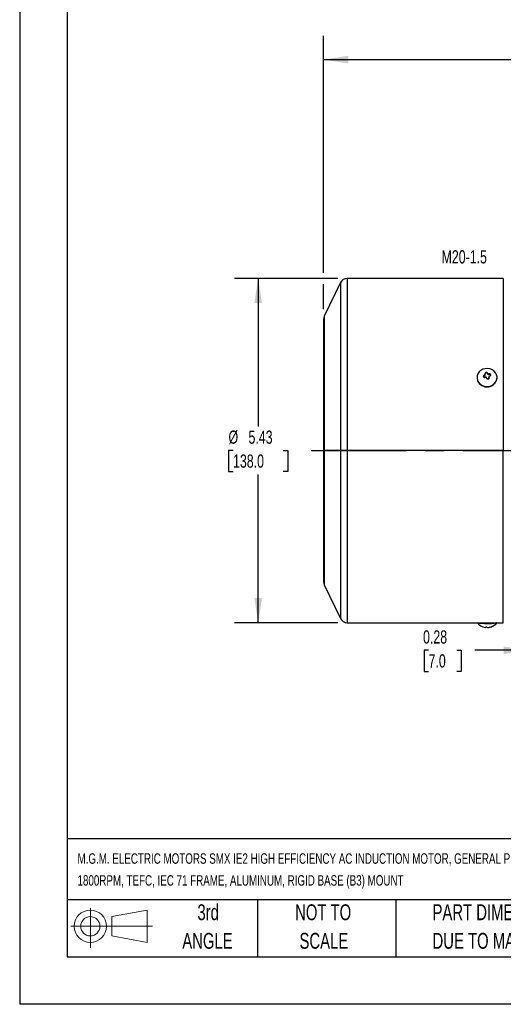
# Model space of a CAD drawing. Header units: inches. Extents: x 0 to 33, y 0 to 25.5.
# Tile 1 of 17: x 0 to 7.6, y 0 to 15.5. Entities that reach past the tile are written whole.
import ezdxf

# ---------------------------------------------------------------- set-up
doc = ezdxf.new("R2010")
doc.units = ezdxf.units.IN
doc.header["$LTSCALE"] = 3
doc.header["$MEASUREMENT"] = 0
doc.linetypes.add('CENTERX2', pattern=[0.8, 0.5, -0.1, 0.1, -0.1])
doc.layers.add('CENTER', color=40, linetype='CENTERX2')
doc.layers.add('SLD-DEFPOINTS', color=7, linetype='Continuous')
doc.layers.add('DIMENSIONS', color=140, linetype='Continuous', lineweight=25)
doc.layers.add('TEXT', color=140, linetype='Continuous', lineweight=25)
doc.styles.add('SLDTEXTSTYLE0', font='TXT', dxfattribs={"width": 0.7})
doc.dimstyles.new('SLDDIMSTYLE0', dxfattribs={"dimtxt": 0.208333, "dimasz": 0.39, "dimexe": 0, "dimexo": 0.0625, "dimgap": 0.052083, "dimtad": 0, "dimtih": 1, "dimtoh": 1, "dimrnd": 1e-09, "dimdsep": 46, "dimtxsty": 'SLDTEXTSTYLE0', "dimsah": 1, "dimcen": 0.09, "dimadec": 0, "dimazin": 2, "dimtfac": 1, "dimtmove": 0, "dimatfit": 0, "dimfxl": 0, "dimfrac": 2, "dimtolj": 1, "dimtzin": 12, "dimarcsym": 0})
doc.dimstyles.new('SLDDIMSTYLE1', dxfattribs={"dimtxt": 0.208333, "dimasz": 0.39, "dimexe": 0, "dimexo": 0.0625, "dimgap": 0.052083, "dimtad": 0, "dimtih": 1, "dimtoh": 1, "dimrnd": 1e-09, "dimzin": 12, "dimdsep": 46, "dimtxsty": 'SLDTEXTSTYLE0', "dimsah": 1, "dimcen": 0.09, "dimadec": 0, "dimazin": 3, "dimtfac": 1, "dimtofl": 0, "dimtmove": 0, "dimatfit": 3, "dimfxl": 0, "dimfrac": 2, "dimtolj": 1, "dimtzin": 12, "dimarcsym": 0})

# ---------------------------------------------------------------- blocks, each defined once
blk = doc.blocks.new('Block11')
at = {"color": 7, "linetype": 'Continuous', "lineweight": 18}
for p, q in [((0.306, 0.627), (0.306, 0)), ((0.647, 0.492), (1.202, 0.594)), ((0.647, 0.189), (0.647, 0.492)), ((1.202, 0.594), (1.202, 0.086)), ((0, 0.34), (1.284, 0.34)), ((0.647, 0.189), (1.202, 0.086))]:
    blk.add_line(p, q, dxfattribs=at)
for radius in [0.254, 0.152]:
    blk.add_circle((0.306, 0.34), radius, dxfattribs=at)
blk = doc.blocks.new('Block12')
at = {"layer": 'SLD-DEFPOINTS'}
blk.add_blockref('Block11', (0, 0), dxfattribs=at)
blk = doc.blocks.new('SW_NOTE_0_1')
at = {"layer": 'TEXT', "color": 0, "linetype": 'CENTERX2', "lineweight": 18, "char_height": 0.165, "attachment_point": 1, "style": 'SLDTEXTSTYLE0'}
for s, insert in [('M.G.M. ELECTRIC MOTORS SMX IE2 HIGH EFFICIENCY AC INDUCTION MOTOR, GENERAL PURPOSE AND INVERTER RATED, 1/2HP, 3-PHASE, 230/460 VAC,', (0, 0.213)), ('1800RPM, TEFC, IEC 71 FRAME, ALUMINUM, RIGID BASE (B3) MOUNT', (0, -0.132))]:
    blk.add_mtext(s, dxfattribs=dict(at, insert=insert))
blk = doc.blocks.new('SW_NOTE_0_4')
at = {"layer": 'TEXT', "color": 0, "linetype": 'CENTERX2', "lineweight": 18, "char_height": 0.25, "attachment_point": 1, "style": 'SLDTEXTSTYLE0'}
for s, insert in [('PART DIMENSIONS MAY DIFFER SLIGHTLY', (0, 0.322)), ("DUE TO MANUFACTURER'S VARIANCES", (0, -0.129))]:
    blk.add_mtext(s, dxfattribs=dict(at, insert=insert))
blk = doc.blocks.new('SW_NOTE_0_5')
at = {"layer": 'TEXT', "color": 0, "linetype": 'CENTERX2', "lineweight": 18, "char_height": 0.25, "attachment_point": 2, "style": 'SLDTEXTSTYLE0'}
for s, insert in [('NOT TO', (0.621, 0.322)), ('SCALE', (0.632, -0.129))]:
    blk.add_mtext(s, dxfattribs=dict(at, insert=insert))
blk = doc.blocks.new('SW_NOTE_0_6')
at = {"layer": 'TEXT', "color": 0, "linetype": 'CENTERX2', "lineweight": 18, "char_height": 0.25, "attachment_point": 2, "style": 'SLDTEXTSTYLE0'}
for s, insert in [('3rd', (0.273, 0.322)), ('ANGLE', (0.262, -0.129))]:
    blk.add_mtext(s, dxfattribs=dict(at, insert=insert))
blk = doc.blocks.new('_D')
at = {"layer": 'DIMENSIONS'}
for p, q in [((8.019, 5.793), (8.019, 5.211)), ((8.295, 5.793), (8.295, 5.211)), ((6.447, 5.586), (6.377, 5.586)), ((6.377, 5.586), (6.377, 5.254)), ((6.893, 5.586), (6.963, 5.586)), ((6.963, 5.586), (6.963, 5.254)), ((8.019, 5.586), (7.175, 5.586)), ((8.295, 5.586), (9.045, 5.586)), ((6.377, 5.254), (6.447, 5.254)), ((6.963, 5.254), (6.893, 5.254))]:
    blk.add_line(p, q, dxfattribs=at)
for points in [[(8.019, 5.586), (7.629, 5.646), (7.629, 5.526)], [(8.295, 5.586), (8.685, 5.526), (8.685, 5.646)]]:
    blk.add_solid(points, dxfattribs=at)
at = {"layer": 'DIMENSIONS', "char_height": 0.2083, "attachment_point": 1, "style": 'SLDTEXTSTYLE0'}
for s, insert in [('0.28', (6.36, 5.901)), ('7.0', (6.447, 5.523))]:
    blk.add_mtext(s, dxfattribs=dict(at, insert=insert))
blk = doc.blocks.new('_D_8')
at = {"layer": 'DIMENSIONS'}
for p, q in [((5.015, 11.455), (3.385, 11.455)), ((3.76, 11.455), (3.76, 9.116)), ((3.364, 8.739), (3.294, 8.739)), ((3.294, 8.739), (3.294, 8.407)), ((4.157, 8.739), (4.227, 8.739)), ((4.227, 8.739), (4.227, 8.407)), ((3.294, 8.407), (3.364, 8.407)), ((4.227, 8.407), (4.157, 8.407)), ((3.76, 6.022), (3.76, 8.361)), ((5.015, 6.022), (3.385, 6.022))]:
    blk.add_line(p, q, dxfattribs=at)
for points in [[(3.76, 11.455), (3.7, 11.065), (3.82, 11.065)], [(3.76, 6.022), (3.82, 6.412), (3.7, 6.412)]]:
    blk.add_solid(points, dxfattribs=at)
at = {"layer": 'DIMENSIONS', "char_height": 0.2083, "attachment_point": 1, "style": 'SLDTEXTSTYLE0'}
for s, insert in [('%%c', (3.293, 9.054)), ('5.43', (3.608, 9.054)), ('138.0', (3.364, 8.676))]:
    blk.add_mtext(s, dxfattribs=dict(at, insert=insert))
blk = doc.blocks.new('_D_9')
at = {"layer": 'DIMENSIONS'}
for p, q in [((4.791, 11.545), (4.791, 15.282)), ((14.653, 11.979), (14.653, 15.282)), ((4.791, 14.907), (9.043, 14.907)), ((9.326, 14.906), (9.256, 14.906)), ((9.256, 14.906), (9.256, 14.575)), ((10.118, 14.906), (10.188, 14.906)), ((10.188, 14.906), (10.188, 14.575)), ((14.653, 14.907), (10.401, 14.907)), ((9.256, 14.575), (9.326, 14.575)), ((10.188, 14.575), (10.118, 14.575)), ((14.653, 9.164), (14.653, 11.799)), ((4.791, 10.967), (4.791, 11.365))]:
    blk.add_line(p, q, dxfattribs=at)
for points in [[(4.791, 14.907), (5.181, 14.847), (5.181, 14.967)], [(14.653, 14.907), (14.263, 14.967), (14.263, 14.847)]]:
    blk.add_solid(points, dxfattribs=at)
at = {"layer": 'DIMENSIONS', "char_height": 0.2083, "attachment_point": 1, "style": 'SLDTEXTSTYLE0'}
for s, insert in [('9.86', (9.412, 15.222)), ('250.5', (9.326, 14.844))]:
    blk.add_mtext(s, dxfattribs=dict(at, insert=insert))

msp = doc.modelspace()

# ---------------------------------------------------------------- linework, layer by layer
at = {"color": 7, "linetype": 'Continuous'}
for p in [(0, 25.5), (33, 0)]:
    msp.add_line(p, (0, 0), dxfattribs=at)
for p, q in [((5.059, 11.389), (4.801, 10.86)), ((5.059, 11.389), (5.059, 8.739)), ((7.625, 11.455), (5.165, 11.455)), ((5.165, 11.455), (5.165, 8.739)), ((7.625, 11.455), (7.625, 8.739)), ((4.791, 10.817), (4.791, 8.739)), ((4.801, 10.86), (4.801, 8.739)), ((7.348, 9.962), (7.348, 9.969)), ((7.356, 9.964), (7.348, 9.962)), ((7.356, 9.964), (7.356, 9.971)), ((7.375, 9.954), (7.375, 9.963)), ((7.378, 9.948), (7.375, 9.954)), ((7.378, 9.957), (7.378, 9.948)), ((7.397, 9.938), (7.397, 9.948)), ((7.405, 9.94), (7.405, 9.949)), ((7.212, 9.89), (7.212, 9.887)), ((7.219, 9.847), (7.219, 9.844)), ((7.314, 9.9), (7.312, 9.907)), ((7.322, 9.917), (7.322, 9.926)), ((7.33, 9.919), (7.322, 9.917)), ((7.33, 9.929), (7.33, 9.919)), ((7.341, 9.933), (7.341, 9.943)), ((7.405, 9.94), (7.397, 9.938)), ((7.398, 9.901), (7.398, 9.89)), ((7.399, 9.886), (7.399, 9.896)), ((7.401, 9.879), (7.399, 9.886)), ((7.401, 9.879), (7.401, 9.889)), ((7.425, 9.939), (7.427, 9.932)), ((7.425, 9.931), (7.425, 9.939)), ((7.427, 9.924), (7.425, 9.931)), ((7.427, 9.924), (7.427, 9.932)), ((7.527, 9.887), (7.527, 9.89)), ((4.791, 8.739), (4.791, 6.66)), ((4.801, 8.739), (4.791, 8.739)), ((5.059, 8.739), (4.801, 8.739)), ((4.801, 8.739), (4.801, 6.617)), ((5.165, 8.739), (5.059, 8.739)), ((5.059, 8.739), (5.059, 6.088)), ((7.625, 8.739), (5.165, 8.739)), ((5.165, 8.739), (5.165, 6.022)), ((7.625, 6.022), (7.625, 8.739)), ((4.801, 6.617), (5.059, 6.088)), ((5.165, 6.022), (7.625, 6.022)), ((7.338, 5.949), (7.338, 5.949)), ((7.34, 5.95), (7.34, 5.948)), ((7.341, 5.948), (7.341, 5.95)), ((7.425, 5.953), (7.427, 5.954)), ((7.524, 6.022), (7.52, 6.02)), ((7.52, 6.022), (7.52, 6.02))]:
    msp.add_line(p, q)
at = {"flags": 128}
for points in [[(7.52, 9.933), (7.504, 9.964), (7.481, 9.991), (7.451, 10.012), (7.416, 10.026), (7.379, 10.032), (7.341, 10.03), (7.305, 10.02), (7.272, 10.002), (7.245, 9.978), (7.226, 9.948), (7.215, 9.915), (7.212, 9.881), (7.219, 9.847)], [(7.212, 9.887), (7.212, 9.878), (7.219, 9.844)], [(7.219, 9.847), (7.235, 9.816), (7.258, 9.789), (7.288, 9.768), (7.323, 9.754), (7.36, 9.747), (7.398, 9.75), (7.434, 9.76), (7.467, 9.778), (7.494, 9.802), (7.513, 9.832), (7.524, 9.864), (7.527, 9.899), (7.52, 9.933)], [(7.398, 9.89), (7.398, 9.889), (7.399, 9.886)], [(7.338, 5.949), (7.337, 5.949), (7.338, 5.95), (7.341, 5.95), (7.345, 5.95), (7.348, 5.95)], [(7.339, 5.948), (7.34, 5.947), (7.341, 5.948), (7.34, 5.948)], [(7.405, 5.949), (7.41, 5.95), (7.416, 5.951), (7.42, 5.952), (7.423, 5.953), (7.425, 5.953)]]:
    msp.add_lwpolyline(points, dxfattribs=at)
for centre, radius, start, end in [((5.165, 11.337), 0.118, 90, 154), ((4.889, 10.817), 0.0984, 154, 180), ((7.326, 9.943), 0.0144, 284.3271, 15.6952), ((7.351, 9.956), 0.0134, 101.336, 194.6141), ((7.352, 9.947), 0.0151, 104.617, 158.3406), ((6.551, 9.647), 0.844, 20.7877, 21.2332), ((7.476, 9.533), 0.454, 105.3535, 106.3383), ((7.361, 9.956), 0.0161, 26.5302, 109.4813), ((7.36, 9.948), 0.0161, 21.8486, 107.4278), ((6.589, 9.658), 0.844, 20.7877, 21.2332), ((7.393, 9.965), 0.0175, 206.1057, 283.1706), ((7.393, 9.953), 0.0161, 201.8486, 287.4278), ((7.481, 9.537), 0.419, 100.3975, 101.4439), ((7.408, 9.932), 0.0176, 21.6824, 101.2139), ((7.368, 9.901), 0.159, 200.9546, 354.8272), ((7.327, 9.911), 0.016, 108.5854, 195.0628), ((7.326, 9.902), 0.015, 104.5809, 159.811), ((7.328, 9.905), 0.0146, 201.238, 294.7736), ((7.496, 9.475), 0.483, 110.0666, 111.0183), ((7.326, 9.933), 0.0144, 283.3625, 358.5763), ((7.507, 9.441), 0.483, 110.0666, 111.0183), ((7.347, 9.881), 0.0151, 18.1506, 111.1258), ((5.983, 9.448), 1.446, 17.2798, 17.5909), ((7.379, 9.883), 0.0161, 197.1101, 285.7862), ((7.511, 9.431), 0.454, 105.3535, 106.3383), ((7.387, 9.884), 0.0151, 285.5127, 18.1355), ((7.412, 9.901), 0.0137, 101.0036, 199.0187), ((6.02, 9.459), 1.446, 17.2798, 17.5909), ((7.41, 9.925), 0.0161, 21.8486, 107.4278), ((7.492, 9.503), 0.419, 100.3975, 101.4439), ((7.415, 9.928), 0.0126, 277.5187, 18.4313), ((4.889, 6.66), 0.0984, 180, 206), ((5.165, 6.14), 0.118, 206, 270), ((7.37, 6.142), 0.197, 217.0342, 261.1477), ((7.372, 6.963), 0.954, 260.495, 278.9008), ((7.37, 7.522), 1.504, 266.0489, 273.9511), ((7.347, 5.967), 0.0208, 244.4058, 251.417), ((7.357, 6.122), 0.172, 267.1833, 269.6896), ((7.358, 5.889), 0.0616, 73.8925, 92.4584), ((7.384, 5.966), 0.0208, 244.4058, 251.417), ((7.385, 6.011), 0.0648, 263.8394, 281.3806), ((7.369, 6.123), 0.177, 279.3537, 281.8255), ((7.37, 6.142), 0.197, 286.8861, 322.9658)]:
    msp.add_arc(centre, radius, start, end)
at = {"layer": 'CENTER'}
msp.add_line((4.594, 8.739), (14.71, 8.739), dxfattribs=at)
at = {"layer": 'TEXT'}
for p, q in [((0.75, 24.75), (0.75, 0.75)), ((32.25, 2.613), (0.75, 2.613)), ((32.25, 1.65), (0.75, 1.65)), ((3.75, 1.65), (3.75, 0.75)), ((5.931, 1.65), (5.931, 0.75)), ((0.75, 0.75), (32.25, 0.75))]:
    msp.add_line(p, q, dxfattribs=at)

# ---------------------------------------------------------------- block references
at = {"layer": 'SLD-DEFPOINTS'}
msp.add_blockref('Block12', (0.808, 0.892), dxfattribs=at)
at = {"layer": 'TEXT', "linetype": 'CENTERX2', "lineweight": 18}
for name, p in [('SW_NOTE_0_1', (0.912, 2.17)), ('SW_NOTE_0_6', (2.699, 1.256)), ('SW_NOTE_0_5', (4.164, 1.256)), ('SW_NOTE_0_4', (6.51, 1.256))]:
    msp.add_blockref(name, p, dxfattribs=at)

# ---------------------------------------------------------------- texts
at = {"layer": 'TEXT', "linetype": 'CENTERX2', "lineweight": 18, "insert": (6.652, 11.899), "char_height": 0.2083, "attachment_point": 1, "style": 'SLDTEXTSTYLE0'}
msp.add_mtext('M20-1.5', dxfattribs=at)

# ---------------------------------------------------------------- dimensions: what is measured, and where the dimension line sits
at = {"layer": 'DIMENSIONS'}
dim = msp.add_linear_dim(base=(14.653, 14.907), p1=(4.791, 10.817), p2=(14.653, 9.014), angle=0, dimstyle='SLDDIMSTYLE1', dxfattribs=at)
dim.commit()
dim.dimension.update_dxf_attribs({"geometry": '_D_9', "text_midpoint": (9.722, 14.907), "dimtype": 160})
dim = msp.add_linear_dim(base=(3.76, 11.455), p1=(5.165, 6.022), p2=(5.165, 11.455), angle=90, text='%%c<>', dimstyle='SLDDIMSTYLE1', dxfattribs=at)
dim.commit()
dim.dimension.update_dxf_attribs({"geometry": '_D_8', "text_midpoint": (3.76, 8.739), "dimtype": 160})
dim = msp.add_linear_dim(base=(8.295, 5.586), p1=(8.019, 5.943), p2=(8.295, 5.943), dimstyle='SLDDIMSTYLE0', dxfattribs=at)
dim.commit()
dim.dimension.update_dxf_attribs({"geometry": '_D', "text_midpoint": (6.67, 5.586), "dimtype": 160})

doc.saveas('drawing.dxf')
